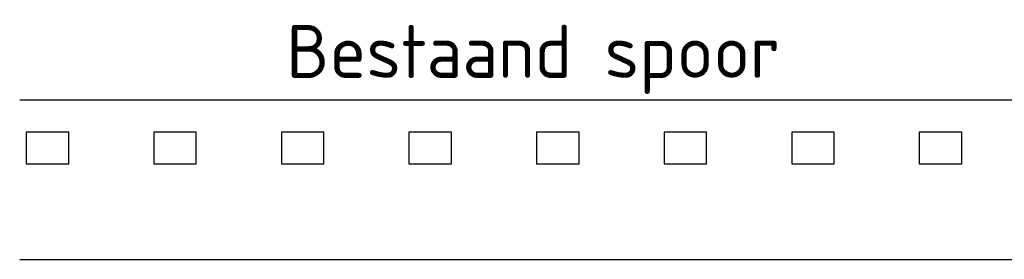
# Model space of a CAD drawing. Extents: x -21 to 90, y -15 to 62.
# Tile 9 of 15: x 53.02 to 57.65, y -14.03 to -12.9. Entities that reach past the tile are written whole.
import ezdxf
from ezdxf.enums import TextEntityAlignment as Align

# ---------------------------------------------------------------- set-up
doc = ezdxf.new("R2010")
doc.units = 0
doc.header["$LTSCALE"] = 0.1
for name, color, linetype in [('CKNL2201P2501', 2, 'Continuous'), ('CKNL3822P1801', 1, 'Continuous'), ('X--T$1A-P2501', 2, 'Continuous')]:
    doc.layers.add(name, color=color, linetype=linetype)
doc.styles.add('T25', font='ISO3098.shx')

# ---------------------------------------------------------------- blocks, each defined once
blk = doc.blocks.new('sp2')
blk.add_lwpolyline([(100, -150), (100, -300), (-100, -300), (-100, -150)], close=True)

msp = doc.modelspace()

# ---------------------------------------------------------------- linework, layer by layer
at = {"layer": 'CKNL2201P2501'}
msp.add_line((53.0227, -14.0309), (76.4024, -14.0308), dxfattribs=at)
at = {"layer": 'CKNL3822P1801'}
msp.add_line((58.9663, -13.2808), (53.0227, -13.2808), dxfattribs=at)

# ---------------------------------------------------------------- block references
at = {"layer": 'CKNL3822P1801', "xscale": -0.001, "yscale": 0.001, "zscale": 0.001}
for p in [(53.1533, -13.2815), (53.7533, -13.2815), (54.3533, -13.2815), (54.9533, -13.2815), (55.5533, -13.2815), (56.1533, -13.2815), (56.7533, -13.2815), (57.3533, -13.2815)]:
    msp.add_blockref('sp2', p, dxfattribs=at)

# ---------------------------------------------------------------- texts
at = {"layer": 'X--T$1A-P2501', "style": 'T25'}
msp.add_text('Bestaand spoor', height=0.25, rotation=0.0004, dxfattribs=at).set_placement((54.2765, -13.2513), align=Align.BOTTOM_LEFT)

doc.saveas('drawing.dxf')
